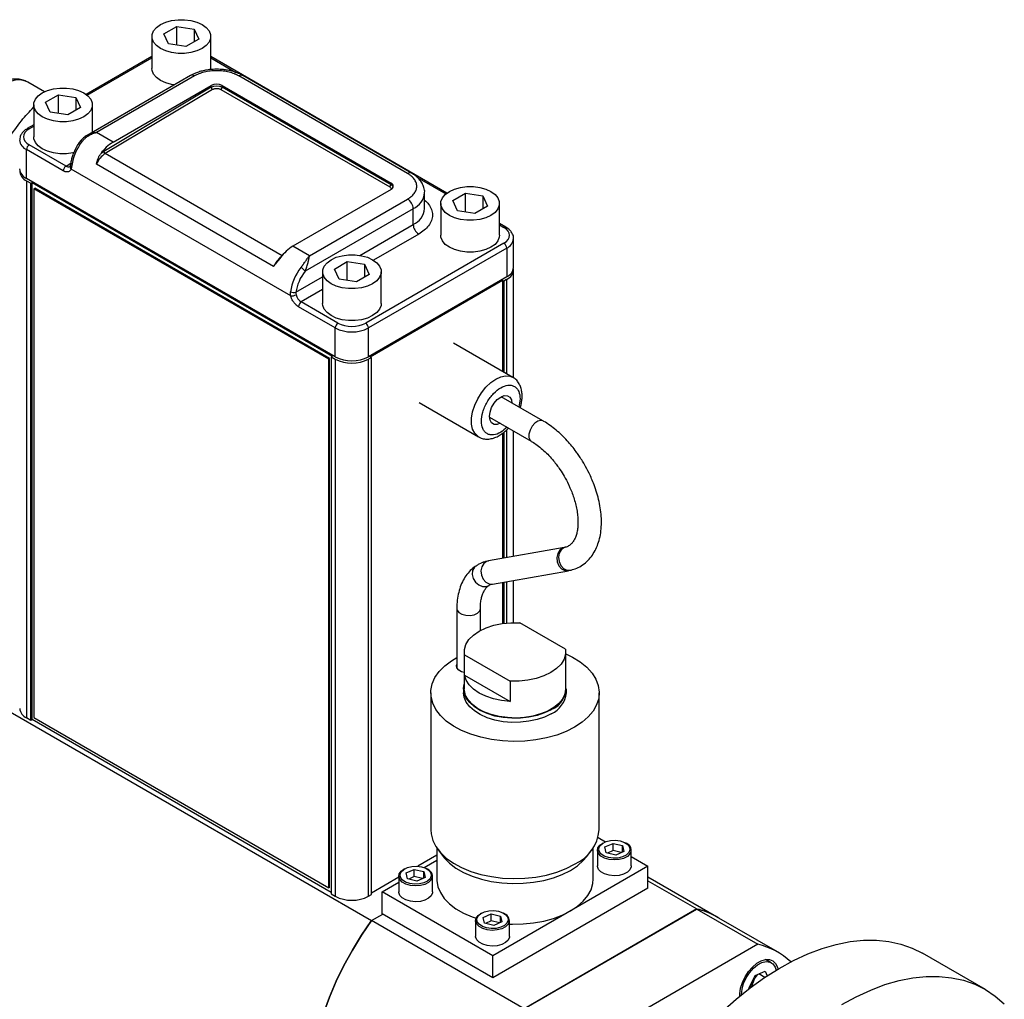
# Model space of a CAD drawing. Header units: inches. Extents: x 1.9 to 14.3, y 1.4 to 9.1.
# Tile 7 of 7: x 12.2 to 14.2, y 5 to 7. Entities that reach past the tile are written whole.
import ezdxf

# ---------------------------------------------------------------- set-up
doc = ezdxf.new("R2010")
doc.units = ezdxf.units.IN
doc.header["$MEASUREMENT"] = 0

msp = doc.modelspace()

# ---------------------------------------------------------------- linework, layer by layer
at = {"color": 7, "linetype": 'Continuous', "lineweight": 25}
for p, q in [((12.5185, 6.9643), (12.5441, 6.979)), ((12.5441, 6.979), (12.5789, 6.9736)), ((12.5441, 6.9416), (12.5441, 6.979)), ((12.5279, 6.9441), (12.5185, 6.9643)), ((12.5789, 6.9736), (12.5882, 6.9535)), ((12.5789, 6.9736), (12.5789, 6.9481)), ((12.4948, 6.9589), (12.4948, 6.8951)), ((12.5627, 6.9388), (12.5279, 6.9441)), ((12.5882, 6.9535), (12.5627, 6.9388)), ((12.612, 6.8951), (12.612, 6.9589)), ((12.4948, 6.9188), (12.3637, 6.8431)), ((12.3657, 6.8416), (12.4948, 6.9161)), ((13.0835, 6.6465), (12.612, 6.9188)), ((12.612, 6.9161), (12.6621, 6.8872)), ((12.5719, 6.881), (12.3651, 6.7616)), ((13.013, 6.6864), (12.6759, 6.881)), ((12.2467, 6.8679), (12.2459, 6.8683)), ((12.28, 6.8486), (12.2467, 6.8679)), ((12.5797, 6.8802), (12.384, 6.7672)), ((12.4171, 6.748), (12.6129, 6.8611)), ((12.6129, 6.8578), (12.6129, 6.8611)), ((12.635, 6.8611), (12.9721, 6.6665)), ((12.635, 6.8579), (12.635, 6.8611)), ((13.0052, 6.6856), (12.6681, 6.8802)), ((12.2824, 6.8279), (12.3079, 6.8427)), ((12.3079, 6.8427), (12.3427, 6.8373)), ((12.3079, 6.8053), (12.3079, 6.8427)), ((12.6129, 6.8578), (12.3987, 6.7298)), ((12.6156, 6.8532), (12.4014, 6.7252)), ((12.6324, 6.8534), (12.9695, 6.6588)), ((12.9721, 6.6633), (12.635, 6.8579)), ((12.2586, 6.8225), (12.2586, 6.7587)), ((12.2917, 6.8078), (12.2824, 6.8279)), ((12.3427, 6.8373), (12.3521, 6.8171)), ((12.3427, 6.8373), (12.3427, 6.8118)), ((12.3758, 6.7678), (12.3758, 6.8225)), ((12.3266, 6.8024), (12.2917, 6.8078)), ((12.3521, 6.8171), (12.3266, 6.8024)), ((12.2586, 6.7824), (12.2459, 6.7751)), ((12.2498, 6.7747), (12.2586, 6.7798)), ((12.4171, 6.748), (12.384, 6.7672)), ((12.2443, 6.6757), (12.2443, 6.7332)), ((12.3177, 6.6909), (12.2443, 6.7332)), ((12.3232, 6.7004), (12.2498, 6.7428)), ((12.7545, 6.5214), (12.4014, 6.7252)), ((12.3232, 6.7004), (12.3326, 6.7059)), ((12.7377, 6.5001), (12.3838, 6.7044)), ((12.7718, 6.4412), (12.3332, 6.6944)), ((12.8607, 6.3199), (12.2443, 6.6757)), ((12.2444, 6.6708), (12.2526, 6.666)), ((12.2444, 6.6708), (12.2444, 5.5991)), ((12.2526, 6.666), (12.2553, 6.6676)), ((12.2526, 5.5943), (12.2526, 6.666)), ((12.2553, 6.6676), (12.8551, 6.3213)), ((12.2553, 5.5958), (12.2553, 6.6676)), ((12.9721, 6.6633), (12.9721, 6.6665)), ((13.0237, 6.6784), (13.0816, 6.645)), ((12.2591, 6.6552), (12.2608, 6.6562)), ((12.8477, 6.3153), (12.2591, 6.6552)), ((12.2591, 6.6552), (12.2591, 5.5998)), ((12.8495, 6.3163), (12.2608, 6.6562)), ((12.9721, 6.6537), (12.7763, 6.5407)), ((13.0392, 6.6157), (13.0392, 6.6473)), ((13.0952, 6.6314), (13.1207, 6.6461)), ((13.1207, 6.6461), (13.1556, 6.6407)), ((13.1207, 6.6088), (13.1207, 6.6461)), ((12.8095, 6.5215), (13.0052, 6.6346)), ((13.0714, 6.626), (13.0714, 6.5622)), ((13.1045, 6.6113), (13.0952, 6.6314)), ((13.1556, 6.6407), (13.1649, 6.6206)), ((13.1556, 6.6407), (13.1556, 6.6152)), ((13.1886, 6.5622), (13.1886, 6.626)), ((13.0163, 6.6154), (12.8006, 6.4909)), ((13.0163, 6.5838), (13.0163, 6.6154)), ((13.1394, 6.6059), (13.1045, 6.6113)), ((13.1649, 6.6206), (13.1394, 6.6059)), ((13.2013, 6.5785), (13.1886, 6.5859)), ((12.9096, 6.5222), (13.0163, 6.5838)), ((13.1886, 6.5832), (13.1974, 6.5781)), ((13.0273, 6.5646), (12.937, 6.5125)), ((13.2167, 6.4983), (13.2167, 6.5558)), ((12.8095, 6.5215), (12.7763, 6.5407)), ((13.1974, 6.5463), (12.9215, 6.3869)), ((13.203, 6.5367), (12.927, 6.3774)), ((13.203, 6.5367), (13.203, 6.4792)), ((12.859, 6.495), (12.8845, 6.5098)), ((12.8845, 6.5098), (12.9194, 6.5044)), ((12.8845, 6.4724), (12.8845, 6.5098)), ((12.8353, 6.4896), (12.8353, 6.4259)), ((12.8683, 6.4749), (12.859, 6.495)), ((12.9194, 6.5044), (12.9287, 6.4843)), ((12.9194, 6.5044), (12.9194, 6.4789)), ((12.9525, 6.4259), (12.9525, 6.4896)), ((13.2166, 6.2778), (13.2166, 6.4934)), ((12.7823, 6.4487), (12.8353, 6.4793)), ((12.9032, 6.4695), (12.8683, 6.4749)), ((12.9287, 6.4843), (12.9032, 6.4695)), ((13.203, 6.4792), (12.927, 6.3199)), ((12.9302, 6.3199), (13.1945, 6.4724)), ((13.1945, 6.4724), (13.1971, 6.4709)), ((13.1945, 6.4724), (13.1945, 6.2909)), ((13.2029, 6.4742), (13.1971, 6.4709)), ((13.1971, 6.4709), (13.1971, 6.2893)), ((13.2029, 6.4742), (13.2029, 6.286)), ((12.8353, 6.4538), (12.7929, 6.4293)), ((12.8662, 6.3869), (12.7929, 6.4293)), ((12.8607, 6.3774), (12.7874, 6.4197)), ((12.8607, 6.3199), (12.8607, 6.3774)), ((12.927, 6.3199), (12.927, 6.3774)), ((13.2154, 6.2788), (13.0966, 6.3473)), ((12.8477, 6.3153), (12.8495, 6.3163)), ((12.8477, 5.2599), (12.8477, 6.3153)), ((12.8495, 5.261), (12.8495, 6.3163)), ((12.8551, 6.3213), (12.8524, 6.3198)), ((12.8524, 6.3198), (12.8606, 6.315)), ((12.8524, 6.3198), (12.8524, 5.2481)), ((12.8606, 6.315), (12.8606, 5.2433)), ((12.9328, 6.3183), (12.9271, 6.315)), ((12.9271, 5.2433), (12.9271, 6.315)), ((12.9328, 6.3183), (12.9302, 6.3199)), ((12.9328, 5.2466), (12.9328, 6.3183)), ((13.2755, 6.1919), (13.1921, 6.2401)), ((13.028, 6.2286), (13.1469, 6.16)), ((13.1687, 6.1994), (13.2521, 6.1513)), ((13.2029, 6.1739), (13.2029, 5.9189)), ((13.1945, 6.1669), (13.1945, 5.9174)), ((13.1971, 6.1689), (13.1971, 5.9179)), ((13.2166, 5.9213), (13.2166, 6.1717)), ((13.318, 5.9391), (13.1664, 5.9125)), ((13.1745, 5.8663), (13.3261, 5.8929)), ((13.326, 5.8931), (13.3294, 5.8938)), ((13.1945, 5.8698), (13.1945, 5.7876)), ((13.1971, 5.8703), (13.1971, 5.7879)), ((13.2029, 5.8713), (13.2029, 5.7886)), ((13.2166, 5.7894), (13.2166, 5.8737)), ((11.8432, 5.824), (12.9331, 5.1948)), ((13.1035, 5.817), (13.1035, 5.6995)), ((13.1504, 5.7736), (13.1504, 5.817)), ((13.3204, 5.7366), (13.2293, 5.7891)), ((13.1183, 5.731), (13.1183, 5.6575)), ((13.1188, 5.6845), (13.1188, 5.7254)), ((13.1188, 5.7254), (13.2099, 5.6728)), ((13.3208, 5.6575), (13.3208, 5.731)), ((13.1188, 5.6845), (13.2099, 5.6319)), ((13.2099, 5.6728), (13.2099, 5.6319)), ((13.0513, 5.6493), (13.0513, 5.3758)), ((13.1171, 5.6575), (13.1171, 5.6493)), ((13.3221, 5.6493), (13.3221, 5.6575)), ((13.3878, 5.3758), (13.3878, 5.6493)), ((12.2526, 5.5943), (12.2444, 5.5991)), ((12.2553, 5.5958), (12.2526, 5.5943)), ((12.8524, 5.2511), (12.2553, 5.5958)), ((12.2591, 5.5998), (12.8477, 5.2599)), ((13.3857, 5.3604), (13.4003, 5.3521)), ((13.3958, 5.3499), (13.3941, 5.3489)), ((13.3991, 5.3417), (13.4153, 5.3488)), ((13.4153, 5.3488), (13.4341, 5.3443)), ((13.4153, 5.3344), (13.4153, 5.3488)), ((13.4418, 5.3489), (13.44, 5.3499)), ((13.0633, 5.3397), (13.0633, 5.2778)), ((13.066, 5.3361), (13.077, 5.322)), ((13.3622, 5.322), (13.3732, 5.3361)), ((13.3758, 5.2778), (13.3758, 5.3397)), ((13.3842, 5.3351), (13.3842, 5.3037)), ((13.4018, 5.33), (13.3991, 5.3417)), ((13.4206, 5.3255), (13.4018, 5.33)), ((13.4153, 5.3344), (13.4041, 5.3295)), ((13.4318, 5.3305), (13.4153, 5.3344)), ((13.4367, 5.3327), (13.4206, 5.3255)), ((13.4341, 5.3443), (13.4367, 5.3327)), ((13.4341, 5.3315), (13.4341, 5.3443)), ((13.4517, 5.3037), (13.4517, 5.3351)), ((13.0633, 5.325), (13.0255, 5.3032)), ((13.0381, 5.3005), (13.0633, 5.3151)), ((13.4517, 5.3224), (13.4848, 5.3033)), ((12.9992, 5.2981), (12.9974, 5.2971)), ((13.0024, 5.2898), (13.0186, 5.297)), ((13.0051, 5.2782), (13.0024, 5.2898)), ((13.0186, 5.297), (13.0374, 5.2925)), ((13.0186, 5.2826), (13.0186, 5.297)), ((13.0374, 5.2925), (13.0401, 5.2808)), ((13.0374, 5.2797), (13.0374, 5.2925)), ((13.0451, 5.2971), (13.0434, 5.2981)), ((13.4848, 5.3033), (13.1754, 5.1247)), ((13.4848, 5.2594), (13.4848, 5.3033)), ((12.9875, 5.2812), (12.9328, 5.2497)), ((12.9544, 5.2523), (12.9875, 5.2714)), ((12.9875, 5.2833), (12.9875, 5.2519)), ((13.0239, 5.2737), (13.0051, 5.2782)), ((13.0186, 5.2826), (13.0074, 5.2776)), ((13.0351, 5.2786), (13.0186, 5.2826)), ((13.0401, 5.2808), (13.0239, 5.2737)), ((13.055, 5.2519), (13.055, 5.2833)), ((13.6219, 5.2024), (13.4848, 5.2816)), ((13.4848, 5.2744), (13.5827, 5.2179)), ((12.8495, 5.261), (12.8477, 5.2599)), ((13.1754, 5.1247), (12.9544, 5.2523)), ((12.9544, 5.2084), (12.9544, 5.2523)), ((13.4848, 5.2594), (13.1754, 5.0808)), ((12.8524, 5.2481), (12.8606, 5.2433)), ((12.9271, 5.2433), (12.9328, 5.2466)), ((13.2378, 5.0188), (13.5826, 5.2178)), ((13.5827, 5.2179), (13.2379, 5.0189)), ((13.5826, 5.2178), (13.7044, 5.1475)), ((12.9331, 5.1948), (12.9555, 5.2078)), ((13.2379, 5.0189), (12.9331, 5.1948)), ((13.1754, 5.0808), (12.9544, 5.2084)), ((13.1409, 5.1947), (13.1409, 5.1633)), ((13.1526, 5.2095), (13.1508, 5.2085)), ((13.1559, 5.2012), (13.172, 5.2084)), ((13.1586, 5.1896), (13.1559, 5.2012)), ((13.172, 5.194), (13.1608, 5.189)), ((13.172, 5.2084), (13.1908, 5.2039)), ((13.172, 5.194), (13.172, 5.2084)), ((13.1885, 5.1901), (13.172, 5.194)), ((13.1935, 5.1923), (13.1774, 5.1851)), ((13.1908, 5.2039), (13.1935, 5.1923)), ((13.1908, 5.1911), (13.1908, 5.2039)), ((13.1986, 5.2085), (13.1968, 5.2095)), ((13.2084, 5.1633), (13.2084, 5.1947)), ((13.7436, 5.1321), (13.6218, 5.2024)), ((13.1774, 5.1851), (13.1586, 5.1896)), ((13.7044, 5.1475), (13.3596, 4.9485)), ((13.1754, 5.0808), (13.1754, 5.1247)), ((13.7313, 5.1107), (13.72, 5.1172)), ((14.1587, 5.0572), (14.0335, 5.1295)), ((13.699, 5.0851), (13.7189, 5.0936)), ((13.7189, 5.0936), (13.723, 5.0845)), ((13.7389, 5.102), (13.7408, 5.0957)), ((13.6868, 5.0597), (13.699, 5.0851)), ((13.6957, 5.0732), (13.6994, 5.0809)), ((13.7031, 5.0868), (13.6994, 5.0809)), ((13.7183, 5.0814), (13.7064, 5.0882)), ((13.6871, 5.059), (13.6868, 5.0597)), ((13.6923, 5.0638), (13.6882, 5.0625)), ((13.693, 5.0635), (13.6923, 5.0638))]:
    msp.add_line(p, q, dxfattribs=at)
at = {"color": 7, "linetype": 'Continuous', "lineweight": 25, "flags": 128}
for points in [[(12.512, 6.935), (12.5038, 6.9409), (12.4981, 6.9477), (12.4952, 6.9551), (12.4952, 6.9627), (12.4981, 6.9701), (12.5038, 6.9769), (12.512, 6.9828), (12.5222, 6.9875), (12.534, 6.9908), (12.5468, 6.9925), (12.56, 6.9925), (12.5727, 6.9908), (12.5846, 6.9875), (12.5948, 6.9828), (12.603, 6.9769), (12.6087, 6.9701), (12.6116, 6.9627), (12.6116, 6.9551), (12.6087, 6.9477), (12.603, 6.9409), (12.5948, 6.935), (12.5846, 6.9302), (12.5727, 6.927), (12.56, 6.9253), (12.5468, 6.9253), (12.534, 6.927), (12.5222, 6.9302), (12.512, 6.935)], [(12.5395, 6.8622), (12.534, 6.8632), (12.5222, 6.8664), (12.512, 6.8712), (12.5038, 6.8771), (12.4981, 6.8839), (12.4952, 6.8913), (12.4948, 6.8951)], [(12.2459, 6.8683), (12.2422, 6.87), (12.2323, 6.8723), (12.2214, 6.8719), (12.2097, 6.8687), (12.1977, 6.863), (12.1857, 6.8549), (12.174, 6.8445), (12.1631, 6.8323), (12.1532, 6.8186), (12.1446, 6.8038), (12.1377, 6.7884), (12.1326, 6.7728), (12.1295, 6.7575), (12.1284, 6.743), (12.1295, 6.7297), (12.1326, 6.7181), (12.1377, 6.7084), (12.1446, 6.701), (12.1487, 6.6982)], [(12.2758, 6.7986), (12.2676, 6.8045), (12.2619, 6.8114), (12.259, 6.8188), (12.259, 6.8263), (12.2619, 6.8337), (12.2676, 6.8405), (12.2758, 6.8465), (12.286, 6.8512), (12.2979, 6.8545), (12.3107, 6.8562), (12.3238, 6.8562), (12.3366, 6.8545), (12.3484, 6.8512), (12.3587, 6.8465), (12.3668, 6.8405), (12.3725, 6.8337), (12.3754, 6.8263), (12.3754, 6.8188), (12.3725, 6.8114), (12.3668, 6.8045), (12.3587, 6.7986), (12.3484, 6.7939), (12.3366, 6.7906), (12.3238, 6.7889), (12.3107, 6.7889), (12.2979, 6.7906), (12.286, 6.7939), (12.2758, 6.7986)], [(12.3387, 6.7273), (12.3366, 6.7268), (12.3238, 6.7251), (12.3107, 6.7251), (12.2979, 6.7268), (12.286, 6.7301), (12.2758, 6.7348), (12.2676, 6.7408), (12.2619, 6.7476), (12.259, 6.755), (12.2586, 6.7587)], [(12.3557, 6.7499), (12.3546, 6.7505), (12.3538, 6.7509), (12.3531, 6.7511), (12.3526, 6.7511), (12.3524, 6.7509)], [(12.3347, 6.7017), (12.3338, 6.7023), (12.333, 6.7031), (12.3326, 6.7038), (12.3324, 6.7046), (12.3324, 6.7049)], [(13.0886, 6.6021), (13.0804, 6.608), (13.0747, 6.6148), (13.0718, 6.6222), (13.0718, 6.6298), (13.0747, 6.6372), (13.0804, 6.644), (13.0886, 6.6499), (13.0989, 6.6546), (13.1107, 6.6579), (13.1235, 6.6596), (13.1366, 6.6596), (13.1494, 6.6579), (13.1612, 6.6546), (13.1715, 6.6499), (13.1797, 6.644), (13.1853, 6.6372), (13.1883, 6.6298), (13.1883, 6.6222), (13.1853, 6.6148), (13.1797, 6.608), (13.1715, 6.6021), (13.1612, 6.5973), (13.1494, 6.5941), (13.1366, 6.5924), (13.1235, 6.5924), (13.1107, 6.5941), (13.0989, 6.5973), (13.0886, 6.6021)], [(13.1886, 6.5622), (13.1883, 6.5584), (13.1853, 6.551), (13.1797, 6.5442), (13.1715, 6.5383), (13.1612, 6.5336), (13.1494, 6.5303), (13.1366, 6.5286), (13.1235, 6.5286), (13.1107, 6.5303), (13.0989, 6.5336), (13.0886, 6.5383), (13.0804, 6.5442), (13.0747, 6.551), (13.0718, 6.5584), (13.0714, 6.5622)], [(12.8524, 6.4657), (12.8443, 6.4717), (12.8386, 6.4785), (12.8356, 6.4859), (12.8356, 6.4934), (12.8386, 6.5008), (12.8443, 6.5076), (12.8524, 6.5136), (12.8627, 6.5183), (12.8745, 6.5216), (12.8873, 6.5233), (12.9004, 6.5233), (12.9132, 6.5216), (12.925, 6.5183), (12.9353, 6.5136), (12.9435, 6.5076), (12.9492, 6.5008), (12.9521, 6.4934), (12.9521, 6.4859), (12.9492, 6.4785), (12.9435, 6.4717), (12.9353, 6.4657), (12.925, 6.461), (12.9132, 6.4577), (12.9004, 6.456), (12.8873, 6.456), (12.8745, 6.4577), (12.8627, 6.461), (12.8524, 6.4657)], [(12.9525, 6.4259), (12.9521, 6.4221), (12.9492, 6.4147), (12.9435, 6.4079), (12.9353, 6.4019), (12.925, 6.3972), (12.9132, 6.3939), (12.9004, 6.3922), (12.8873, 6.3922), (12.8745, 6.3939), (12.8627, 6.3972), (12.8524, 6.4019), (12.8443, 6.4079), (12.8386, 6.4147), (12.8356, 6.4221), (12.8353, 6.4259)], [(13.1469, 6.1599), (13.1451, 6.1611), (13.1391, 6.1671), (13.135, 6.1754), (13.1329, 6.1857), (13.1329, 6.1974), (13.135, 6.2101), (13.1391, 6.2231), (13.1451, 6.236), (13.1526, 6.2482), (13.1614, 6.2591), (13.1711, 6.2683), (13.1811, 6.2754), (13.1912, 6.28), (13.2009, 6.2819), (13.2096, 6.2811), (13.2157, 6.2786)], [(13.1901, 6.1871), (13.1842, 6.1849), (13.1779, 6.185), (13.173, 6.1879), (13.1698, 6.1932), (13.1687, 6.2006), (13.1698, 6.2093), (13.173, 6.2184), (13.1779, 6.227), (13.1842, 6.2343), (13.1911, 6.2395)], [(13.1911, 6.2395), (13.1981, 6.2423), (13.2043, 6.2422), (13.2093, 6.2393), (13.2125, 6.234), (13.2136, 6.2276)], [(13.2755, 6.1919), (13.2712, 6.193), (13.2653, 6.1915), (13.2592, 6.1874), (13.2538, 6.1811), (13.2497, 6.1735), (13.2475, 6.1657), (13.2475, 6.1587), (13.2497, 6.1534), (13.2522, 6.1512)], [(13.3179, 5.939), (13.3146, 5.938), (13.3088, 5.9338), (13.3048, 5.9272), (13.3032, 5.919), (13.3041, 5.9105), (13.3074, 5.9027), (13.3127, 5.8966), (13.3193, 5.8932), (13.3261, 5.8929)], [(13.3195, 5.9394), (13.3174, 5.9386), (13.3117, 5.9344), (13.3078, 5.9278), (13.3064, 5.9197), (13.3075, 5.9112), (13.3111, 5.9035), (13.3167, 5.8975), (13.3234, 5.8942), (13.3305, 5.8938), (13.3316, 5.8941)], [(13.1416, 5.9025), (13.1385, 5.8998), (13.135, 5.8933), (13.1342, 5.8855), (13.1362, 5.8774), (13.1407, 5.8701), (13.1471, 5.8645), (13.1545, 5.8614), (13.1619, 5.8613), (13.1679, 5.8637)], [(13.1664, 5.9125), (13.163, 5.9114), (13.1572, 5.9072), (13.1532, 5.9006), (13.1516, 5.8925), (13.1525, 5.8839), (13.1558, 5.8761), (13.1611, 5.8701), (13.1677, 5.8667), (13.1745, 5.8663)], [(13.1035, 5.817), (13.1041, 5.8139), (13.1076, 5.8094), (13.1137, 5.8059), (13.1216, 5.8039), (13.1302, 5.8036), (13.1384, 5.8052), (13.145, 5.8084), (13.1492, 5.8127), (13.1504, 5.817)], [(13.1188, 5.7254), (13.1187, 5.7356), (13.1217, 5.7458), (13.1277, 5.7555), (13.1366, 5.7644), (13.148, 5.7723), (13.1617, 5.7789), (13.1771, 5.784), (13.1939, 5.7875), (13.2115, 5.7892), (13.2293, 5.7891)], [(13.3204, 5.7366), (13.3205, 5.7263), (13.3175, 5.7161), (13.3115, 5.7064), (13.3026, 5.6975), (13.2912, 5.6896), (13.2775, 5.683), (13.2621, 5.6779), (13.2453, 5.6744), (13.2277, 5.6727), (13.2099, 5.6728)], [(13.3208, 5.7269), (13.3345, 5.7202), (13.3499, 5.7108), (13.3629, 5.7002), (13.3734, 5.6887), (13.3811, 5.6765), (13.3859, 5.6639), (13.3878, 5.6509), (13.3867, 5.638), (13.3826, 5.6252), (13.3756, 5.6129), (13.3658, 5.6012), (13.3534, 5.5904), (13.3386, 5.5806)], [(13.3386, 5.5806), (13.3216, 5.5721), (13.3029, 5.5649), (13.2827, 5.5593), (13.2613, 5.5552), (13.2392, 5.5528), (13.2168, 5.5522), (13.1944, 5.5533), (13.1724, 5.5561), (13.1513, 5.5605), (13.1314, 5.5666), (13.1131, 5.5741), (13.0967, 5.583), (13.0825, 5.593), (13.0707, 5.6041), (13.0616, 5.6159), (13.0553, 5.6284), (13.0519, 5.6412), (13.0516, 5.6542), (13.0542, 5.6671), (13.0598, 5.6796), (13.0682, 5.6917), (13.0793, 5.7029), (13.0929, 5.7132), (13.1035, 5.7196)], [(13.1183, 5.6898), (13.1131, 5.6914), (13.1072, 5.6948), (13.1037, 5.6992), (13.1029, 5.704), (13.1035, 5.7061)], [(13.2099, 5.6319), (13.1928, 5.6338), (13.1764, 5.6373), (13.1613, 5.6423), (13.148, 5.6488), (13.1368, 5.6565), (13.128, 5.6652), (13.122, 5.6746), (13.1188, 5.6845)], [(13.2921, 5.6156), (13.2788, 5.6092), (13.2638, 5.6041), (13.2475, 5.6005), (13.2305, 5.5986), (13.2131, 5.5984), (13.1959, 5.5999), (13.1794, 5.603), (13.164, 5.6077), (13.1503, 5.6139), (13.1385, 5.6213), (13.1291, 5.6297), (13.1222, 5.6389), (13.1182, 5.6487), (13.1171, 5.6587), (13.1183, 5.6667)], [(13.2921, 5.6075), (13.2788, 5.601), (13.2638, 5.5959), (13.2475, 5.5924), (13.2305, 5.5905), (13.2131, 5.5902), (13.1959, 5.5917), (13.1794, 5.5949), (13.164, 5.5996), (13.1503, 5.6057), (13.1385, 5.6131), (13.1291, 5.6215), (13.1222, 5.6308), (13.1182, 5.6405), (13.1171, 5.6493)], [(13.3208, 5.6575), (13.3208, 5.6562), (13.319, 5.6464), (13.3143, 5.6368), (13.3069, 5.6279), (13.297, 5.6198), (13.2849, 5.6128), (13.2708, 5.6071), (13.2553, 5.6028), (13.2388, 5.6001), (13.2217, 5.599), (13.2046, 5.5997), (13.1879, 5.602), (13.1721, 5.6058), (13.1577, 5.6112), (13.145, 5.6179), (13.1345, 5.6258), (13.1265, 5.6345), (13.1211, 5.6439), (13.1186, 5.6537), (13.1183, 5.6575)], [(13.0513, 5.3758), (13.0519, 5.3677), (13.0553, 5.3548), (13.0616, 5.3424), (13.0707, 5.3305), (13.0825, 5.3195), (13.0967, 5.3094), (13.1131, 5.3005), (13.1314, 5.293), (13.1513, 5.287), (13.1724, 5.2825), (13.1944, 5.2797), (13.2168, 5.2786), (13.2392, 5.2793), (13.2613, 5.2817), (13.2827, 5.2857), (13.3029, 5.2914), (13.3216, 5.2985), (13.3386, 5.3071)], [(13.4491, 5.3277), (13.4439, 5.3227), (13.4364, 5.3188), (13.4273, 5.3164), (13.4173, 5.3157), (13.4074, 5.3166), (13.3984, 5.3192), (13.3912, 5.3233), (13.3863, 5.3283), (13.3842, 5.334), (13.3852, 5.3398), (13.389, 5.3452), (13.3941, 5.3489)], [(13.4468, 5.3303), (13.4417, 5.3255), (13.4343, 5.3218), (13.4252, 5.3196), (13.4155, 5.3192), (13.406, 5.3205), (13.3977, 5.3235), (13.3913, 5.3277), (13.3876, 5.333), (13.3868, 5.3386), (13.3891, 5.3441), (13.3942, 5.3489), (13.4016, 5.3526), (13.4106, 5.3547), (13.4204, 5.3552), (13.4299, 5.3538), (13.4382, 5.3509), (13.4446, 5.3466), (13.4483, 5.3414), (13.4491, 5.3358), (13.4468, 5.3303)], [(13.077, 5.322), (13.0785, 5.32), (13.0889, 5.3093), (13.1018, 5.2995), (13.1169, 5.2908), (13.1339, 5.2834), (13.1525, 5.2773), (13.1723, 5.2728), (13.193, 5.2699), (13.2143, 5.2686), (13.2356, 5.2691), (13.2566, 5.2712), (13.2769, 5.2749), (13.2962, 5.2802), (13.314, 5.2869), (13.3301, 5.295), (13.3441, 5.3043), (13.3558, 5.3146), (13.3622, 5.322)], [(13.0524, 5.2758), (13.0472, 5.2709), (13.0398, 5.267), (13.0306, 5.2646), (13.0206, 5.2638), (13.0107, 5.2648), (13.0017, 5.2674), (12.9945, 5.2714), (12.9896, 5.2765), (12.9876, 5.2822), (12.9885, 5.288), (12.9923, 5.2933), (12.9974, 5.2971)], [(13.0501, 5.2784), (13.045, 5.2736), (13.0376, 5.27), (13.0286, 5.2678), (13.0188, 5.2673), (13.0093, 5.2687), (13.001, 5.2716), (12.9946, 5.2759), (12.9909, 5.2811), (12.9901, 5.2867), (12.9924, 5.2922), (12.9975, 5.297), (13.0049, 5.3007), (13.0139, 5.3029), (13.0237, 5.3033), (13.0332, 5.302), (13.0415, 5.2991), (13.0479, 5.2948), (13.0516, 5.2895), (13.0524, 5.2839), (13.0501, 5.2784)], [(13.4491, 5.2962), (13.4439, 5.2913), (13.4364, 5.2874), (13.4273, 5.285), (13.4173, 5.2842), (13.4074, 5.2852), (13.3984, 5.2878), (13.3912, 5.2918), (13.3863, 5.2969), (13.3842, 5.3026), (13.3842, 5.3037)], [(13.4517, 5.3037), (13.4515, 5.3019), (13.4491, 5.2962)], [(13.0633, 5.2778), (13.0634, 5.2747), (13.0656, 5.2624), (13.0707, 5.2505), (13.0785, 5.239), (13.0889, 5.2283), (13.1018, 5.2185), (13.1169, 5.2098), (13.1339, 5.2023), (13.142, 5.1995)], [(13.2084, 5.1878), (13.2143, 5.1876), (13.2356, 5.188), (13.2566, 5.1901), (13.2769, 5.1939), (13.2962, 5.1991), (13.314, 5.2059), (13.3301, 5.214), (13.3441, 5.2233), (13.3558, 5.2336), (13.365, 5.2447), (13.3714, 5.2564), (13.375, 5.2686), (13.3758, 5.2778)], [(13.0524, 5.2444), (13.0472, 5.2394), (13.0398, 5.2356), (13.0306, 5.2331), (13.0206, 5.2324), (13.0107, 5.2333), (13.0017, 5.236), (12.9945, 5.24), (12.9896, 5.2451), (12.9876, 5.2508), (12.9875, 5.2519)], [(13.055, 5.2519), (13.0549, 5.25), (13.0524, 5.2444)], [(13.2036, 5.1899), (13.1985, 5.185), (13.191, 5.1814), (13.182, 5.1792), (13.1723, 5.1788), (13.1627, 5.1801), (13.1544, 5.183), (13.1481, 5.1873), (13.1443, 5.1925), (13.1435, 5.1982), (13.1458, 5.2036), (13.1509, 5.2085), (13.1584, 5.2121), (13.1674, 5.2143), (13.1771, 5.2147), (13.1866, 5.2134), (13.195, 5.2105), (13.2013, 5.2062), (13.2051, 5.201), (13.2058, 5.1953), (13.2036, 5.1899)], [(12.8939, 4.6453), (12.878, 4.656), (12.8626, 4.6697), (12.8489, 4.6858), (12.837, 4.7042), (12.8269, 4.7247), (12.8188, 4.7471), (12.8126, 4.7715), (12.8085, 4.7974), (12.8064, 4.8249), (12.8064, 4.8536), (12.8085, 4.8835), (12.8126, 4.9142), (12.8188, 4.9456), (12.8269, 4.9775), (12.837, 5.0096), (12.8489, 5.0417), (12.8626, 5.0736), (12.878, 5.1051), (12.8949, 5.1359), (12.9133, 5.1659), (12.9331, 5.1948)], [(12.9331, 5.1948), (12.9133, 5.1659), (12.8949, 5.1359), (12.878, 5.1051), (12.8626, 5.0736), (12.8489, 5.0417), (12.837, 5.0096), (12.8269, 4.9775), (12.8188, 4.9456), (12.8126, 4.9142), (12.8085, 4.8835), (12.8064, 4.8536), (12.8064, 4.8249), (12.8085, 4.7974), (12.8126, 4.7715), (12.8188, 4.7471), (12.8269, 4.7247), (12.837, 4.7042), (12.8489, 4.6858), (12.8626, 4.6697), (12.878, 4.656), (12.8939, 4.6453)], [(13.2059, 5.1873), (13.2007, 5.1823), (13.1932, 5.1784), (13.1841, 5.176), (13.1741, 5.1752), (13.1642, 5.1762), (13.1552, 5.1788), (13.1479, 5.1828), (13.1431, 5.1879), (13.141, 5.1936), (13.1419, 5.1994), (13.1458, 5.2048), (13.1508, 5.2085)], [(13.2059, 5.1558), (13.2007, 5.1508), (13.1932, 5.147), (13.1841, 5.1446), (13.1741, 5.1438), (13.1642, 5.1448), (13.1552, 5.1474), (13.1479, 5.1514), (13.1431, 5.1565), (13.141, 5.1622), (13.1409, 5.1633)], [(13.2084, 5.1633), (13.2083, 5.1615), (13.2059, 5.1558)], [(13.6331, 5.0133), (13.661, 5.0381), (13.6893, 5.0607), (13.718, 5.0812), (13.7469, 5.0994), (13.7758, 5.1151), (13.8045, 5.1284), (13.833, 5.1392), (13.8611, 5.1473), (13.8885, 5.1528), (13.9153, 5.1556), (13.9412, 5.1557), (13.966, 5.1532), (13.9898, 5.1479), (14.0123, 5.14), (14.0335, 5.1295), (14.0335, 5.1295)], [(13.6684, 5.0443), (13.6685, 5.0486), (13.67, 5.0596), (13.6735, 5.0711), (13.6789, 5.0824), (13.6857, 5.0929), (13.6936, 5.1021), (13.7022, 5.1095), (13.7111, 5.1146), (13.7198, 5.1172), (13.7277, 5.1172), (13.7345, 5.1145), (13.7398, 5.1094), (13.7434, 5.102), (13.7443, 5.0979)], [(13.6719, 5.0471), (13.6719, 5.0474), (13.6729, 5.058), (13.676, 5.0692), (13.681, 5.0803), (13.6876, 5.0907), (13.6955, 5.0997), (13.704, 5.1066), (13.7127, 5.1112), (13.721, 5.113), (13.7285, 5.112), (13.7345, 5.1083), (13.7389, 5.102)], [(13.8722, 5.0271), (13.9011, 5.0428), (13.9298, 5.0561), (13.9583, 5.0669), (13.9863, 5.075), (14.0138, 5.0805), (14.0405, 5.0833), (14.0664, 5.0834), (14.0913, 5.0808), (14.1151, 5.0756), (14.1376, 5.0677), (14.1588, 5.0572)], [(14.1588, 5.0572), (14.1785, 5.0441), (14.1966, 5.0285)]]:
    msp.add_lwpolyline(points, dxfattribs=at)
at = {"color": 7, "linetype": 'Continuous', "lineweight": 25}
for centre, radius, start, end in [((12.5752, 6.8738), 0.00786, 54.3824, 114.3071), ((12.6727, 6.8738), 0.00786, 65.6929, 125.6176), ((12.6239, 6.8397), 0.024, 62.6097, 117.3903), ((12.6187, 6.8581), 0.00585, 183.6388, 237.5208), ((12.6292, 6.8582), 0.00578, 303.2297, 357.3477), ((12.2475, 6.7715), 0.00395, 54.4485, 113.5517), ((12.253, 6.754), 0.0225, 184.0558, 247.261), ((12.434, 6.6873), 0.1004, 141.347, 171.7316), ((12.4607, 6.6764), 0.0839, 121.3292, 144.4669), ((12.2563, 6.7327), 0.012, 122.6055, 177.3945), ((12.4273, 6.6855), 0.0474, 123.1116, 156.5236), ((12.4045, 6.7302), 0.00585, 183.6388, 237.5208), ((12.254, 6.6972), 0.0236, 185.6948, 245.6253), ((12.2532, 6.6914), 0.0224, 177.766, 246.9277), ((12.3297, 6.6903), 0.012, 122.6055, 177.3945), ((12.3278, 6.7067), 0.00772, 233.7724, 294.5154), ((12.3369, 6.6987), 0.00566, 161.5235, 229.8511), ((13.0098, 6.6792), 0.00788, 66.1293, 125.5795), ((12.9697, 6.6601), 0.00682, 290.7834, 69.2166), ((12.9663, 6.6636), 0.00578, 303.2297, 357.3477), ((13, 6.6513), 0.0394, 294.4026, 353.9853), ((12.9923, 6.6143), 0.024, 2.6055, 57.3945), ((13.0001, 6.6196), 0.0393, 294.3747, 354.3052), ((13.0403, 6.5849), 0.024, 182.6055, 237.3945), ((13.1997, 6.5749), 0.00394, 66.423, 125.5537), ((13.1932, 6.5582), 0.0236, 294.375, 354.3015), ((12.8199, 6.469), 0.0839, 121.3292, 144.4669), ((13.191, 6.5361), 0.012, 2.6055, 57.3945), ((12.7824, 6.4804), 0.0488, 127.3576, 156.2576), ((12.8706, 6.4352), 0.1004, 141.347, 171.7316), ((12.7763, 6.4704), 0.0318, 40.1489, 59.9206), ((13.1947, 6.4945), 0.0218, 292.0528, 3.2534), ((13.1932, 6.5006), 0.0236, 294.3747, 354.3052), ((12.7779, 6.4619), 0.0139, 241.5925, 288.1808), ((12.7732, 6.4602), 0.019, 265.9189, 299.4458), ((12.8061, 6.4498), 0.0244, 194.6814, 237.1121), ((12.7994, 6.4192), 0.012, 122.6055, 177.3945), ((12.8727, 6.3768), 0.012, 122.6055, 177.3945), ((12.8939, 6.4414), 0.072, 242.6097, 297.3903), ((12.915, 6.3768), 0.012, 2.6055, 57.3945), ((12.8939, 6.3792), 0.0722, 242.6097, 297.3903), ((12.8939, 6.3838), 0.072, 242.6097, 297.3903), ((13.2745, 5.6592), 0.0469, 291.9662, 9.2267), ((13.2707, 5.6545), 0.0517, 294.4756, 354.2042), ((12.2541, 5.6206), 0.0236, 185.6948, 245.6253), ((13.3035, 5.3842), 0.0847, 294.4166, 354.2632), ((13.437, 5.3354), 0.0144, 327.713, 70.3327), ((13.0403, 5.2835), 0.0144, 327.713, 70.3327), ((12.8939, 5.3074), 0.0722, 242.6097, 297.3903), ((13.5499, 5.0776), 0.144, 60.0521, 76.887), ((13.5501, 5.0779), 0.1437, 57.9229, 76.899), ((13.1937, 5.1949), 0.0144, 327.713, 70.3327), ((13.672, 5.0081), 0.1431, 46.6924, 76.9214), ((13.6612, 5.0941), 0.0403, 314.5819, 328.7827), ((13.6654, 5.0932), 0.0362, 340.0881, 348.2838)]:
    msp.add_arc(centre, radius, start, end, dxfattribs=at)
for points, knots in [([(12.6239, 6.8936), (12.6191, 6.8935), (12.6124, 6.8933), (12.6027, 6.8919), (12.5947, 6.8902), (12.5857, 6.8874), (12.578, 6.8844), (12.5737, 6.8818), (12.572, 6.8809)], [0, 0, 0, 0, 0.252499, 0.355444, 0.524863, 0.698566, 0.883173, 1, 1, 1, 1]), ([(12.6681, 6.8802), (12.6676, 6.8805), (12.6665, 6.8811), (12.6648, 6.882), (12.663, 6.8828), (12.6612, 6.8837), (12.6583, 6.8848), (12.6542, 6.8863), (12.6487, 6.8879), (12.6429, 6.8891), (12.6346, 6.8904), (12.6239, 6.891), (12.6132, 6.8904), (12.605, 6.8891), (12.5991, 6.8879), (12.5936, 6.8863), (12.5891, 6.8847), (12.5854, 6.8831), (12.5825, 6.8817), (12.5806, 6.8807), (12.5797, 6.8802)], [0, 0, 0, 0, 0.023336, 0.046629, 0.069911, 0.093212, 0.116565, 0.178302, 0.240092, 0.304403, 0.368768, 0.500006, 0.631244, 0.695555, 0.759919, 0.821657, 0.883446, 0.92231, 0.961113, 1, 1, 1, 1]), ([(12.6758, 6.8809), (12.6754, 6.8812), (12.6722, 6.8833), (12.6649, 6.8864), (12.6553, 6.8897), (12.6461, 6.8917), (12.636, 6.8933), (12.6286, 6.8935), (12.6239, 6.8936)], [0, 0, 0, 0, 0.032734, 0.239464, 0.451977, 0.608623, 0.754523, 1, 1, 1, 1]), ([(12.2455, 6.8683), (12.2429, 6.8696), (12.2371, 6.8725), (12.227, 6.8743), (12.2159, 6.8742), (12.2046, 6.8718), (12.1934, 6.8674), (12.1828, 6.8613), (12.1725, 6.8537), (12.1637, 6.8455), (12.1563, 6.8373), (12.1501, 6.8292), (12.1451, 6.8221), (12.1423, 6.8172), (12.1413, 6.8156)], [0, 0, 0, 0, 0.077235, 0.16975, 0.265098, 0.3632, 0.462019, 0.558882, 0.651276, 0.749207, 0.821073, 0.883638, 0.961658, 1, 1, 1, 1]), ([(12.6156, 6.8532), (12.6158, 6.8533), (12.6163, 6.8536), (12.6172, 6.854), (12.6181, 6.8544), (12.6197, 6.8549), (12.6217, 6.8552), (12.624, 6.8554), (12.6263, 6.8553), (12.6284, 6.8549), (12.6301, 6.8544), (12.6314, 6.8539), (12.632, 6.8535), (12.6324, 6.8534)], [0, 0, 0, 0, 0.052807, 0.1104269, 0.1728708, 0.2402088, 0.3915372, 0.5000592, 0.6088352, 0.7598953, 0.8487082, 0.9287136, 1, 1, 1, 1]), ([(12.208, 6.7547), (12.2164, 6.7669), (12.2316, 6.7892), (12.2503, 6.8093), (12.2586, 6.8183)], [0, 0, 0, 0, 0.55242, 1, 1, 1, 1]), ([(12.246, 6.775), (12.2451, 6.7745), (12.242, 6.7728), (12.2378, 6.7692), (12.2337, 6.7641), (12.231, 6.7584), (12.2308, 6.7543), (12.2307, 6.7524)], [0, 0, 0, 0, 0.104062, 0.3270314, 0.5556224, 0.7904255, 1, 1, 1, 1]), ([(12.384, 6.7672), (12.3835, 6.767), (12.3822, 6.7666), (12.3796, 6.7658), (12.3761, 6.7645), (12.3722, 6.7628), (12.3684, 6.7608), (12.3649, 6.7586), (12.3619, 6.7563), (12.3594, 6.7541), (12.3574, 6.7521), (12.3562, 6.7506), (12.3557, 6.7499)], [0, 0, 0, 0, 0.046628, 0.125031, 0.250332, 0.385259, 0.500578, 0.630246, 0.749651, 0.835735, 0.91911, 1, 1, 1, 1]), ([(12.384, 6.7672), (12.3833, 6.7671), (12.3819, 6.767), (12.38, 6.7667), (12.3782, 6.7664), (12.3765, 6.766), (12.3749, 6.7656), (12.3735, 6.7652), (12.3722, 6.7648), (12.3711, 6.7644), (12.37, 6.764), (12.3691, 6.7636), (12.3684, 6.7633), (12.3677, 6.7629), (12.3671, 6.7627), (12.3667, 6.7625), (12.3664, 6.7623), (12.3662, 6.7622), (12.3661, 6.7621), (12.3661, 6.7621)], [0, 0, 0, 0, 0.111989, 0.217049, 0.315321, 0.406914, 0.49191, 0.570365, 0.64231, 0.707754, 0.766689, 0.819094, 0.864935, 0.904174, 0.936769, 0.962679, 0.981874, 0.994324, 1, 1, 1, 1]), ([(12.3524, 6.7509), (12.3523, 6.7509), (12.3504, 6.7486), (12.3477, 6.7446), (12.3452, 6.7406), (12.3443, 6.739)], [0, 0, 0, 0, 0.022418, 0.627727, 1, 1, 1, 1]), ([(12.3651, 6.7616), (12.3627, 6.7601), (12.3579, 6.7571), (12.3543, 6.753), (12.3524, 6.7509)], [0, 0, 0, 0, 0.487188, 1, 1, 1, 1]), ([(12.3443, 6.739), (12.3423, 6.7352), (12.3395, 6.7299), (12.3363, 6.7218), (12.3342, 6.7149), (12.3329, 6.7088), (12.3326, 6.7056), (12.3325, 6.7049)], [0, 0, 0, 0, 0.3407545, 0.4786326, 0.7049554, 0.9358052, 1, 1, 1, 1]), ([(12.3838, 6.7044), (12.384, 6.7052), (12.3843, 6.7065), (12.3848, 6.7084), (12.3854, 6.7104), (12.3861, 6.7126), (12.3872, 6.7154), (12.3883, 6.7181), (12.3896, 6.7207), (12.391, 6.7231), (12.392, 6.7245), (12.3925, 6.7251)], [0, 0, 0, 0, 0.103438, 0.18667, 0.249696, 0.381921, 0.499629, 0.640136, 0.770202, 0.890058, 1, 1, 1, 1]), ([(12.3324, 6.7048), (12.3323, 6.7038), (12.332, 6.7021), (12.3317, 6.701), (12.3315, 6.7006)], [0, 0, 0, 0, 0.569609, 1, 1, 1, 1]), ([(12.3332, 6.6944), (12.3331, 6.6941), (12.3328, 6.6936), (12.3324, 6.6928), (12.332, 6.6921), (12.3314, 6.6914), (12.3305, 6.6905), (12.3292, 6.6895), (12.3272, 6.6888), (12.3249, 6.6885), (12.3228, 6.6888), (12.3209, 6.6893), (12.3193, 6.69), (12.3182, 6.6906), (12.3177, 6.6909)], [0, 0, 0, 0, 0.048984, 0.097724, 0.14639, 0.195159, 0.244202, 0.372023, 0.500031, 0.627852, 0.755859, 0.837333, 0.918445, 1, 1, 1, 1]), ([(12.3315, 6.7005), (12.3314, 6.7003), (12.3311, 6.6997), (12.331, 6.6997), (12.331, 6.6997), (12.3309, 6.6997)], [0, 0, 0, 0, 0.250751, 0.794033, 1, 1, 1, 1]), ([(12.3347, 6.7017), (12.3347, 6.7012), (12.3345, 6.7003), (12.3343, 6.699), (12.3341, 6.6978), (12.3338, 6.6966), (12.3335, 6.6955), (12.3333, 6.6948), (12.3332, 6.6944)], [0, 0, 0, 0, 0.1689349, 0.3363599, 0.5027216, 0.6684752, 0.8340808, 1, 1, 1, 1]), ([(13.0052, 6.6346), (13.0058, 6.6349), (13.0068, 6.6355), (13.0084, 6.6365), (13.0098, 6.6375), (13.0112, 6.6385), (13.0133, 6.6402), (13.0158, 6.6426), (13.0185, 6.6458), (13.0207, 6.6491), (13.0229, 6.6539), (13.024, 6.6601), (13.0229, 6.6663), (13.0207, 6.671), (13.0185, 6.6744), (13.0158, 6.6776), (13.013, 6.6802), (13.0103, 6.6823), (13.0079, 6.684), (13.0061, 6.6851), (13.0052, 6.6856)], [0, 0, 0, 0, 0.023336, 0.046629, 0.069911, 0.093212, 0.116565, 0.178302, 0.240092, 0.304403, 0.368768, 0.500006, 0.631244, 0.695555, 0.759919, 0.821657, 0.883446, 0.92231, 0.961113, 1, 1, 1, 1]), ([(13.0391, 6.6471), (13.0391, 6.6472), (13.0396, 6.6507), (13.038, 6.6573), (13.0344, 6.6664), (13.0285, 6.6744), (13.0213, 6.6812), (13.0156, 6.6847), (13.013, 6.6863)], [0, 0, 0, 0, 0.0108408, 0.2169164, 0.4152238, 0.6198159, 0.8272972, 1, 1, 1, 1]), ([(12.9695, 6.6588), (12.9704, 6.6581), (12.9719, 6.657), (12.9728, 6.6553), (12.973, 6.6542), (12.9729, 6.6537), (12.9729, 6.6536)], [0, 0, 0, 0, 0.453791, 0.700432, 0.947617, 1, 1, 1, 1]), ([(12.9757, 6.6595), (12.9755, 6.66), (12.9749, 6.6615), (12.9732, 6.6626), (12.9721, 6.6633)], [0, 0, 0, 0, 0.361226, 1, 1, 1, 1]), ([(13.0392, 6.6327), (13.042, 6.63), (13.0481, 6.6241), (13.0534, 6.614), (13.0555, 6.6029), (13.0535, 6.5918), (13.0477, 6.5814), (13.039, 6.5722), (13.0312, 6.5671), (13.0273, 6.5646)], [0, 0, 0, 0, 0.127605, 0.275259, 0.426047, 0.576835, 0.72449, 0.866251, 1, 1, 1, 1]), ([(13.2165, 6.5558), (13.2166, 6.5562), (13.217, 6.559), (13.2152, 6.5643), (13.2114, 6.5706), (13.2066, 6.5753), (13.2027, 6.5776), (13.2012, 6.5784)], [0, 0, 0, 0, 0.0379399, 0.3165164, 0.577784, 0.8349102, 1, 1, 1, 1]), ([(12.7517, 6.5178), (12.7513, 6.5173), (12.7507, 6.5164), (12.7496, 6.5151), (12.7484, 6.5136), (12.7472, 6.5121), (12.7459, 6.5105), (12.7445, 6.5087), (12.7428, 6.5067), (12.7412, 6.5047), (12.7394, 6.5024), (12.7383, 6.501), (12.7377, 6.5001)], [0, 0, 0, 0, 0.072212, 0.148782, 0.229807, 0.315373, 0.405551, 0.500401, 0.618084, 0.750325, 0.85242, 1, 1, 1, 1]), ([(12.7471, 6.5119), (12.7477, 6.5126), (12.7491, 6.5142), (12.7505, 6.5155), (12.7514, 6.5163)], [0, 0, 0, 0, 0.429921, 1, 1, 1, 1]), ([(12.7922, 6.4979), (12.7926, 6.4983), (12.7932, 6.4992), (12.7942, 6.5005), (12.7952, 6.5019), (12.7962, 6.5032), (12.7976, 6.5052), (12.7994, 6.5078), (12.8015, 6.5108), (12.8035, 6.5138), (12.8055, 6.5166), (12.8073, 6.5189), (12.8086, 6.5205), (12.8092, 6.5213), (12.8095, 6.5215)], [0, 0, 0, 0, 0.04825, 0.097363, 0.147389, 0.198378, 0.250374, 0.369761, 0.499438, 0.614741, 0.749676, 0.874973, 0.953379, 1, 1, 1, 1]), ([(12.8006, 6.4909), (12.8008, 6.4914), (12.8013, 6.4923), (12.802, 6.4938), (12.8026, 6.4952), (12.8031, 6.4967), (12.8036, 6.4981), (12.8044, 6.5005), (12.8054, 6.5038), (12.8062, 6.5067), (12.8066, 6.5084), (12.8068, 6.5094), (12.8072, 6.5111), (12.8077, 6.5132), (12.8082, 6.5158), (12.8088, 6.5187), (12.8092, 6.5206), (12.8095, 6.5215)], [0, 0, 0, 0, 0.043024, 0.085359, 0.12712, 0.168405, 0.209294, 0.249847, 0.375777, 0.498984, 0.50988, 0.541323, 0.593059, 0.664795, 0.756367, 0.867909, 1, 1, 1, 1]), ([(12.7718, 6.4412), (12.7717, 6.4417), (12.7715, 6.4426), (12.7713, 6.444), (12.7711, 6.4455), (12.7711, 6.4469), (12.7711, 6.4483), (12.7712, 6.4492), (12.7713, 6.4497)], [0, 0, 0, 0, 0.1659192, 0.3315248, 0.4972784, 0.6636401, 0.8310651, 1, 1, 1, 1]), ([(12.7874, 6.4197), (12.787, 6.4199), (12.7864, 6.4203), (12.7854, 6.421), (12.7844, 6.4217), (12.7835, 6.4225), (12.782, 6.4238), (12.7801, 6.4258), (12.7778, 6.4286), (12.7758, 6.4316), (12.7743, 6.4345), (12.7732, 6.437), (12.7724, 6.4391), (12.772, 6.4405), (12.7718, 6.4412)], [0, 0, 0, 0, 0.048984, 0.097724, 0.14639, 0.195159, 0.244202, 0.372023, 0.500031, 0.627852, 0.755859, 0.837333, 0.918445, 1, 1, 1, 1]), ([(13.2299, 6.2182), (13.2303, 6.2194), (13.2317, 6.2234), (13.233, 6.2305), (13.2339, 6.2392), (13.2337, 6.248), (13.2321, 6.2564), (13.2291, 6.2644), (13.2245, 6.2714), (13.2199, 6.2763), (13.2165, 6.2779), (13.2157, 6.2783)], [0, 0, 0, 0, 0.050377, 0.166934, 0.290727, 0.418802, 0.550162, 0.683507, 0.818298, 0.955977, 1, 1, 1, 1]), ([(13.2037, 6.1792), (13.1996, 6.1755), (13.1907, 6.1676), (13.1788, 6.1638), (13.1699, 6.1639), (13.1637, 6.1661), (13.1587, 6.1703), (13.1541, 6.178), (13.1517, 6.1908), (13.1541, 6.2064), (13.1587, 6.2194), (13.1637, 6.2294), (13.1699, 6.2388), (13.1789, 6.2493), (13.1911, 6.2591), (13.2034, 6.2635), (13.2124, 6.2633), (13.2185, 6.2611), (13.2236, 6.2568), (13.2282, 6.2492), (13.2307, 6.2369), (13.2283, 6.2253), (13.2272, 6.2198)], [0, 0, 0, 0, 0.062058, 0.131927, 0.169538, 0.207948, 0.246358, 0.283969, 0.353838, 0.423707, 0.461318, 0.499728, 0.538138, 0.575749, 0.645618, 0.715487, 0.753098, 0.791508, 0.829918, 0.86753, 0.937398, 1, 1, 1, 1]), ([(13.1471, 6.1602), (13.1487, 6.1592), (13.1529, 6.1568), (13.1608, 6.1553), (13.17, 6.1557), (13.1793, 6.1581), (13.1881, 6.1623), (13.1963, 6.1679), (13.2024, 6.1731), (13.2056, 6.1766), (13.2065, 6.1776)], [0, 0, 0, 0, 0.09208, 0.234408, 0.381152, 0.530763, 0.676995, 0.812965, 0.9497, 1, 1, 1, 1]), ([(13.3583, 6.1049), (13.3546, 6.1111), (13.3494, 6.1197), (13.3408, 6.1317), (13.3332, 6.1416), (13.3236, 6.1527), (13.3131, 6.1635), (13.3017, 6.1737), (13.2896, 6.183), (13.2808, 6.189), (13.276, 6.1915), (13.2755, 6.1918)], [0, 0, 0, 0, 0.167274, 0.235468, 0.348167, 0.464477, 0.588557, 0.717264, 0.849428, 0.984167, 1, 1, 1, 1]), ([(13.2521, 6.1511), (13.2535, 6.1503), (13.2583, 6.1477), (13.2668, 6.1415), (13.2773, 6.1328), (13.2873, 6.1229), (13.2959, 6.1131), (13.3032, 6.1037), (13.3104, 6.0936), (13.315, 6.086), (13.3177, 6.0815)], [0, 0, 0, 0, 0.060318, 0.210156, 0.358552, 0.502507, 0.644636, 0.747432, 0.849665, 1, 1, 1, 1]), ([(13.3316, 5.8942), (13.3354, 5.8953), (13.3435, 5.8978), (13.355, 5.9044), (13.3655, 5.9132), (13.3744, 5.9239), (13.3814, 5.9361), (13.3868, 5.9498), (13.3904, 5.9647), (13.3922, 5.9806), (13.3923, 5.9971), (13.3907, 6.0141), (13.3877, 6.031), (13.3833, 6.0478), (13.3782, 6.0629), (13.3728, 6.0762), (13.3666, 6.0898), (13.3615, 6.0992), (13.3583, 6.1049)], [0, 0, 0, 0, 0.056399, 0.121198, 0.189017, 0.252987, 0.318358, 0.385056, 0.452549, 0.52016, 0.587321, 0.653552, 0.718445, 0.780962, 0.843769, 0.889043, 0.93199, 1, 1, 1, 1]), ([(13.3177, 6.0815), (13.3207, 6.0761), (13.3248, 6.0686), (13.33, 6.0571), (13.334, 6.0473), (13.3379, 6.0357), (13.3412, 6.0238), (13.3436, 6.0117), (13.345, 6), (13.3455, 5.9888), (13.3449, 5.9785), (13.3434, 5.9692), (13.341, 5.961), (13.3378, 5.9541), (13.334, 5.9484), (13.3293, 5.9439), (13.3247, 5.9409), (13.3209, 5.9399), (13.3195, 5.9396)], [0, 0, 0, 0, 0.080683, 0.11355, 0.167713, 0.223365, 0.282361, 0.343055, 0.404767, 0.467005, 0.529527, 0.592354, 0.655808, 0.720643, 0.788533, 0.862801, 0.950114, 1, 1, 1, 1]), ([(13.3196, 5.9395), (13.3194, 5.9394), (13.319, 5.9392), (13.3183, 5.9392), (13.3179, 5.9391)], [0, 0, 0, 0, 0.303058, 1, 1, 1, 1]), ([(13.1416, 5.9025), (13.1415, 5.9024), (13.1372, 5.9), (13.1303, 5.8935), (13.1213, 5.8829), (13.1143, 5.8707), (13.1089, 5.8571), (13.1054, 5.8421), (13.1036, 5.8287), (13.1037, 5.82), (13.1037, 5.8169)], [0, 0, 0, 0, 0.006243, 0.160833, 0.306647, 0.455658, 0.607692, 0.761538, 0.915654, 1, 1, 1, 1]), ([(13.1665, 5.9122), (13.164, 5.9118), (13.1575, 5.9107), (13.149, 5.9074), (13.1437, 5.9036), (13.1418, 5.9023)], [0, 0, 0, 0, 0.277278, 0.733558, 1, 1, 1, 1]), ([(13.1504, 5.817), (13.1504, 5.8173), (13.1503, 5.8213), (13.1509, 5.8283), (13.1523, 5.8377), (13.1547, 5.8458), (13.1579, 5.8527), (13.1617, 5.8583), (13.165, 5.8619), (13.1673, 5.8632), (13.1679, 5.8635)], [0, 0, 0, 0, 0.010724, 0.157421, 0.304836, 0.453722, 0.605847, 0.765143, 0.9394, 1, 1, 1, 1]), ([(13.1679, 5.8637), (13.168, 5.8637), (13.1695, 5.8651), (13.1713, 5.8659), (13.1742, 5.8662), (13.1746, 5.8662)], [0, 0, 0, 0, 0.044703, 0.853575, 1, 1, 1, 1])]:
    msp.add_open_spline(points, degree=3, knots=knots, dxfattribs=at)
for points in [[(12.6129, 6.8578), (12.6189, 6.8613), (12.629, 6.8614), (12.635, 6.8579)], [(12.2498, 6.7747), (12.2346, 6.7659), (12.2346, 6.7516), (12.2498, 6.7428)], [(12.3925, 6.7251), (12.3945, 6.727), (12.3966, 6.7285), (12.3987, 6.7298)], [(13.1974, 6.5463), (13.2127, 6.5551), (13.2127, 6.5693), (13.1974, 6.5781)], [(12.8006, 6.4909), (12.7907, 6.4783), (12.784, 6.4628), (12.7823, 6.4487)], [(12.7823, 6.4487), (12.782, 6.447), (12.7821, 6.4453), (12.7825, 6.4436)], [(12.8662, 6.3869), (12.8815, 6.3781), (12.9062, 6.3781), (12.9215, 6.3869)], [(13.6957, 5.0732), (13.6944, 5.0701), (13.6933, 5.067), (13.6923, 5.0638)]]:
    msp.add_open_spline(points, degree=3, dxfattribs=at)

doc.saveas('drawing.dxf')
